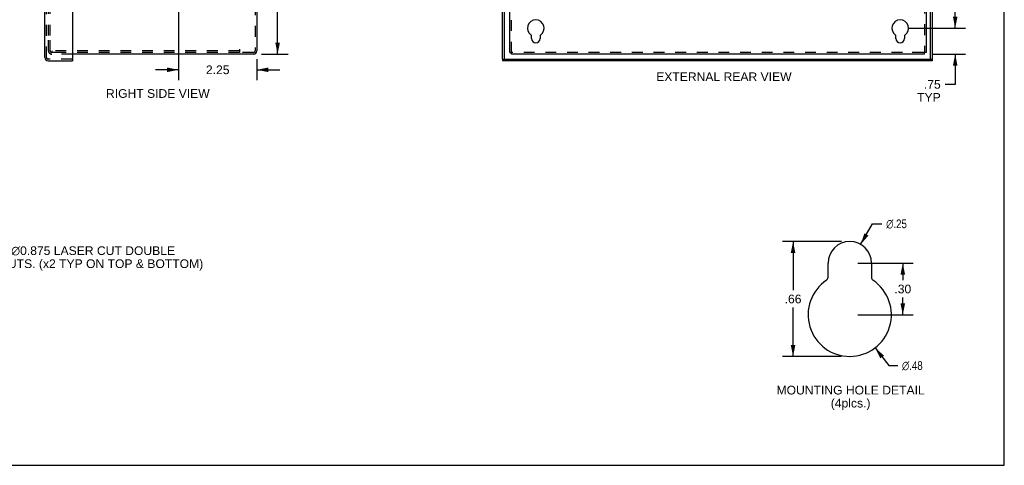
# Model space of a CAD drawing. Header units: inches. Extents: x 0 to 56.7, y 0 to 36.7.
# Tile 13 of 15: x 28.3 to 56.7, y 0 to 12.8. Entities that reach past the tile are written whole.
import ezdxf

# ---------------------------------------------------------------- set-up
doc = ezdxf.new("R2010")
doc.units = ezdxf.units.IN
doc.header["$LTSCALE"] = 3.116667
doc.header["$MEASUREMENT"] = 0
doc.linetypes.add('HIDDEN', pattern=[0.2, 0.1, -0.1])
doc.layers.get('0').update_dxf_attribs({"linetype": 'CONTINUOUS'})
for name, color, linetype in [('DEFAULT_2', 8, 'HIDDEN'), ('DIMENSIONS', 7, 'CONTINUOUS'), ('DOOR_ASSEMBLY', 7, 'CONTINUOUS')]:
    doc.layers.add(name, color=color, linetype=linetype)
doc.styles.get("Standard").update_dxf_attribs({"font": 'arial.ttf'})
doc.styles.add('TEXTSTYLE_1', font='gdt', dxfattribs={"width": 0.8})
doc.dimstyles.new('DIMSTYLE_1', dxfattribs={"dimtxt": 0.25, "dimasz": 0.333333, "dimexe": 0.09, "dimexo": 0.07, "dimgap": 0.0375, "dimtad": 0, "dimtih": 1, "dimtoh": 1, "dimzin": 4, "dimdsep": 46, "dimtxsty": 'Standard', "dimblk": '_FILLED', "dimblk1": '_FILLED', "dimblk2": '_FILLED', "dimcen": 0.09, "dimadec": 3, "dimazin": 1, "dimtfac": 1, "dimtdec": 3, "dimtofl": 0, "dimtmove": 0, "dimatfit": 3, "dimldrblk": '_FILLED', "dimfxl": 0, "dimtolj": 1, "dimtzin": 4, "dimarcsym": 0})
doc.dimstyles.new('DIMSTYLE_2', dxfattribs={"dimtxt": 0.25, "dimasz": 0.333333, "dimexe": 0.09, "dimexo": 0.07, "dimgap": 0.09, "dimtad": 0, "dimtih": 1, "dimtoh": 1, "dimlfac": 0.3, "dimzin": 4, "dimdsep": 46, "dimtxsty": 'Standard', "dimblk": '_FILLED', "dimblk1": '_FILLED', "dimblk2": '_FILLED', "dimcen": 0.09, "dimadec": 3, "dimazin": 1, "dimtfac": 1, "dimtdec": 3, "dimtofl": 0, "dimtmove": 0, "dimatfit": 1, "dimldrblk": '_FILLED', "dimfxl": 0, "dimtolj": 1, "dimtzin": 4, "dimarcsym": 0})
doc.dimstyles.new('DIMSTYLE_3', dxfattribs={"dimtxt": 0.25, "dimasz": 0.333333, "dimexe": 0.09, "dimexo": 0.07, "dimgap": 0.0375, "dimtad": 0, "dimtih": 1, "dimtoh": 1, "dimlfac": 0.3, "dimzin": 4, "dimdsep": 46, "dimtxsty": 'Standard', "dimblk": '_FILLED', "dimblk1": '_FILLED', "dimblk2": '_FILLED', "dimcen": 0.09, "dimadec": 3, "dimazin": 1, "dimtfac": 1, "dimtdec": 3, "dimtofl": 0, "dimtmove": 0, "dimatfit": 3, "dimldrblk": '_FILLED', "dimfxl": 0, "dimtolj": 1, "dimtzin": 4, "dimarcsym": 0})

# ---------------------------------------------------------------- blocks, each defined once
blk = doc.blocks.new('_FILLED')
at = {"color": 0, "linetype": 'ByBlock'}
blk.add_solid([(0, 0), (-1, 0.2), (-1, -0.2)], dxfattribs=at)
blk = doc.blocks.new('*D5')
at = {"layer": 'DIMENSIONS', "color": 2, "linetype": 'Continuous'}
for p, q in [((52.527, 6.365), (52.871, 6.96)), ((52.871, 6.96), (53.139, 6.96))]:
    blk.add_line(p, q, dxfattribs=at)
at = {"layer": 'DIMENSIONS', "color": 2, "linetype": 'Continuous', "xscale": 0.3333333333, "yscale": 0.3333333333, "zscale": 0.3333333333, "rotation": 239.9728827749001}
blk.add_blockref('_FILLED', (52.527, 6.365), dxfattribs=at)
at = {"layer": 'DIMENSIONS', "color": 2, "linetype": 'Continuous', "insert": (53.264, 7.085), "char_height": 0.25, "width": 0.81846, "attachment_point": 1, "line_spacing_factor": 0.9, "style": 'TEXTSTYLE_1'}
blk.add_mtext('{\\fgdt;n}\\fArial;.25', dxfattribs=at)
blk = doc.blocks.new('*D6')
at = {"layer": 'DIMENSIONS', "color": 2, "linetype": 'Continuous'}
for p, q in [((52.944, 3.387), (53.338, 2.874)), ((53.338, 2.874), (53.595, 2.874))]:
    blk.add_line(p, q, dxfattribs=at)
at = {"layer": 'DIMENSIONS', "color": 2, "linetype": 'Continuous', "xscale": 0.3333333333, "yscale": 0.3333333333, "zscale": 0.3333333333, "rotation": 127.4653944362}
blk.add_blockref('_FILLED', (52.944, 3.387), dxfattribs=at)
at = {"layer": 'DIMENSIONS', "color": 2, "linetype": 'Continuous', "insert": (53.72, 2.999), "char_height": 0.25, "width": 0.81846, "attachment_point": 1, "line_spacing_factor": 0.9, "style": 'TEXTSTYLE_1'}
blk.add_mtext('{\\fgdt;n}\\fArial;.48', dxfattribs=at)
blk = doc.blocks.new('*D7')
at = {"layer": 'DIMENSIONS', "color": 2, "linetype": 'Continuous'}
for p, q in [((51.981, 6.449), (50.281, 6.449)), ((50.581, 6.449), (50.581, 5.044)), ((50.581, 3.139), (50.581, 4.544)), ((51.981, 3.139), (50.281, 3.139))]:
    blk.add_line(p, q, dxfattribs=at)
at = {"layer": 'DIMENSIONS', "color": 2, "linetype": 'Continuous', "xscale": 0.3333333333, "yscale": 0.3333333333, "zscale": 0.3333333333}
for p, rotation in [((50.581, 6.449), 90), ((50.581, 3.139), 270)]:
    blk.add_blockref('_FILLED', p, dxfattribs=dict(at, rotation=rotation))
at = {"layer": 'DIMENSIONS', "color": 2, "linetype": 'Continuous', "insert": (50.581, 4.919), "char_height": 0.25, "width": 0.48513, "attachment_point": 2, "line_spacing_factor": 0.9}
blk.add_mtext('.66', dxfattribs=at)
blk = doc.blocks.new('*D9')
at = {"layer": 'DIMENSIONS', "color": 2, "linetype": 'Continuous'}
for p, q in [((53.902, 25.098), (55.552, 25.098)), ((55.252, 25.098), (55.252, 19.098)), ((55.252, 12.598), (55.252, 18.598)), ((53.902, 12.598), (55.552, 12.598))]:
    blk.add_line(p, q, dxfattribs=at)
at = {"layer": 'DIMENSIONS', "color": 2, "linetype": 'Continuous', "xscale": 0.3333333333, "yscale": 0.3333333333, "zscale": 0.3333333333}
for p, rotation in [((55.252, 25.098), 90), ((55.252, 12.598), 270)]:
    blk.add_blockref('_FILLED', p, dxfattribs=dict(at, rotation=rotation))
at = {"layer": 'DIMENSIONS', "color": 2, "linetype": 'Continuous', "insert": (55.252, 18.973), "char_height": 0.25, "width": 0.87361, "attachment_point": 2, "line_spacing_factor": 0.9}
blk.add_mtext('12.50', dxfattribs=at)
blk = doc.blocks.new('*D12')
at = {"layer": 'DIMENSIONS', "color": 2, "linetype": 'Continuous'}
for p, q in [((55.252, 12.598), (55.252, 13.265)), ((53.902, 12.598), (55.552, 12.598)), ((54.604, 11.848), (55.552, 11.848)), ((55.252, 11.848), (55.252, 10.979)), ((55.252, 10.979), (54.96, 10.979))]:
    blk.add_line(p, q, dxfattribs=at)
at = {"layer": 'DIMENSIONS', "color": 2, "linetype": 'Continuous', "xscale": 0.3333333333, "yscale": 0.3333333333, "zscale": 0.3333333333}
for p, rotation in [((55.252, 12.598), 270), ((55.252, 11.848), 90)]:
    blk.add_blockref('_FILLED', p, dxfattribs=dict(at, rotation=rotation))
at = {"layer": 'DIMENSIONS', "color": 2, "linetype": 'Continuous', "insert": (54.835, 11.104), "char_height": 0.25, "width": 0.67751, "attachment_point": 3, "line_spacing_factor": 0.9}
blk.add_mtext('.75\\PTYP', dxfattribs=at)
blk = doc.blocks.new('*D14')
at = {"layer": 'DIMENSIONS', "color": 2, "linetype": 'Continuous'}
for p, q in [((52.448, 5.824), (54.042, 5.824)), ((53.742, 5.824), (53.742, 5.332)), ((53.742, 4.339), (53.742, 4.832)), ((52.448, 4.339), (54.042, 4.339))]:
    blk.add_line(p, q, dxfattribs=at)
at = {"layer": 'DIMENSIONS', "color": 2, "linetype": 'Continuous', "xscale": 0.3333333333, "yscale": 0.3333333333, "zscale": 0.3333333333}
for p, rotation in [((53.742, 5.824), 90), ((53.742, 4.339), 270)]:
    blk.add_blockref('_FILLED', p, dxfattribs=dict(at, rotation=rotation))
at = {"layer": 'DIMENSIONS', "color": 2, "linetype": 'Continuous', "insert": (53.742, 5.207), "char_height": 0.25, "width": 0.48513, "attachment_point": 2, "line_spacing_factor": 0.9}
blk.add_mtext('.30', dxfattribs=at)
blk = doc.blocks.new('*D20')
at = {"layer": 'DIMENSIONS', "color": 2, "linetype": 'Continuous'}
for p, q in [((33.114, 18.848), (36.031, 18.848)), ((35.731, 18.848), (35.731, 15.598)), ((35.731, 11.848), (35.731, 15.098)), ((35.27, 11.848), (36.031, 11.848))]:
    blk.add_line(p, q, dxfattribs=at)
at = {"layer": 'DIMENSIONS', "color": 2, "linetype": 'Continuous', "xscale": 0.3333333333, "yscale": 0.3333333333, "zscale": 0.3333333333}
for p, rotation in [((35.731, 18.848), 90), ((35.731, 11.848), 270)]:
    blk.add_blockref('_FILLED', p, dxfattribs=dict(at, rotation=rotation))
at = {"layer": 'DIMENSIONS', "color": 2, "linetype": 'Continuous', "insert": (35.731, 15.473), "char_height": 0.25, "width": 0.67937, "attachment_point": 2, "line_spacing_factor": 0.9}
blk.add_mtext('7.00', dxfattribs=at)
blk = doc.blocks.new('*D21')
at = {"layer": 'DIMENSIONS', "color": 2, "linetype": 'Continuous'}
for p, q in [((32.881, 18.615), (32.881, 11.099)), ((35.131, 11.71), (35.131, 11.099)), ((32.881, 11.399), (32.214, 11.399)), ((35.131, 11.399), (35.798, 11.399))]:
    blk.add_line(p, q, dxfattribs=at)
at = {"layer": 'DIMENSIONS', "color": 2, "linetype": 'Continuous', "xscale": 0.3333333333, "yscale": 0.3333333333, "zscale": 0.3333333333}
blk.add_blockref('_FILLED', (32.881, 11.399), dxfattribs=at)
at = {"layer": 'DIMENSIONS', "color": 2, "linetype": 'Continuous', "xscale": 0.3333333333, "yscale": 0.3333333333, "zscale": 0.3333333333, "rotation": 180}
blk.add_blockref('_FILLED', (35.131, 11.399), dxfattribs=at)
at = {"layer": 'DIMENSIONS', "color": 2, "linetype": 'Continuous', "insert": (34.006, 11.524), "char_height": 0.25, "width": 0.67937, "attachment_point": 2, "line_spacing_factor": 0.9}
blk.add_mtext('2.25', dxfattribs=at)

msp = doc.modelspace()

# ---------------------------------------------------------------- linework, layer by layer
at = {"color": 7, "linetype": 'Continuous'}
for p, q in [((56.667, 0), (56.667, 36.667)), ((42.419, 11.896), (42.467, 11.896)), ((42.467, 11.848), (42.467, 11.896)), ((54.419, 11.896), (54.371, 11.896)), ((54.371, 11.848), (54.371, 11.896)), ((0, 0), (56.667, 0))]:
    msp.add_line(p, q, dxfattribs=at)
at = {"color": 3, "linetype": 'Continuous'}
for p, q in [((35.131, 25.754), (35.131, 11.943)), ((42.419, 11.896), (42.419, 25.8)), ((54.419, 25.8), (54.419, 11.896)), ((43.044, 12.301), (43.044, 12.383)), ((43.294, 12.383), (43.294, 12.301)), ((53.544, 12.301), (53.544, 12.383)), ((53.794, 12.383), (53.794, 12.301)), ((35.036, 11.848), (29.822, 11.848)), ((54.371, 11.848), (42.467, 11.848)), ((51.589, 5.418), (51.589, 5.824)), ((52.839, 5.824), (52.839, 5.418))]:
    msp.add_line(p, q, dxfattribs=at)
for centre, radius, start, end in [((43.169, 12.598), 0.24, 303.8964, 236.1036), ((53.669, 12.598), 0.24, 303.8964, 236.1036), ((43.024, 12.383), 0.02, 0, 56.1036), ((43.169, 12.301), 0.125, 180, 360), ((43.314, 12.383), 0.02, 123.8964, 180), ((53.524, 12.383), 0.02, 0, 56.1036), ((53.669, 12.301), 0.125, 180, 360), ((53.814, 12.383), 0.02, 123.8964, 180), ((35.036, 11.943), 0.0948, 270, 360), ((52.214, 5.824), 0.625, 0, 180), ((51.489, 5.418), 0.1, 303.8964, 360), ((52.939, 5.418), 0.1, 180, 236.1036), ((52.214, 4.339), 1.2, 123.8964, 56.1036)]:
    msp.add_arc(centre, radius, start, end, dxfattribs=at)
at = {"layer": 'DEFAULT_2', "color": 8, "linetype": 'HIDDEN'}
for p, q in [((35.083, 25.754), (35.083, 11.943)), ((42.467, 11.896), (42.467, 25.8)), ((54.371, 25.8), (54.371, 11.896)), ((29.131, 12.388), (29.131, 25.308)), ((29.179, 12.388), (29.179, 25.308)), ((29.131, 11.943), (29.131, 12.348)), ((29.179, 11.943), (29.179, 12.348)), ((34.631, 11.944), (29.23, 11.944)), ((29.23, 11.944), (29.23, 11.896)), ((34.631, 11.991), (34.631, 11.896)), ((29.247, 11.896), (29.226, 11.896)), ((29.822, 11.848), (29.226, 11.848)), ((29.462, 11.896), (29.247, 11.896)), ((34.631, 11.896), (29.462, 11.896)), ((35.036, 11.896), (34.631, 11.896)), ((53.731, 11.896), (42.467, 11.896)), ((54.324, 11.896), (53.731, 11.896)), ((54.371, 11.896), (54.324, 11.896))]:
    msp.add_line(p, q, dxfattribs=at)
for centre, radius, start, end in [((29.226, 11.943), 0.0948, 180, 270), ((29.226, 11.943), 0.0468, 180, 270), ((35.036, 11.943), 0.0468, 270, 360)]:
    msp.add_arc(centre, radius, start, end, dxfattribs=at)
at = {"layer": 'DOOR_ASSEMBLY', "color": 3, "linetype": 'Continuous'}
for p, q in [((29.024, 11.756), (29.024, 25.941)), ((29.822, 25.973), (29.822, 11.724)), ((42.214, 11.709), (42.214, 25.988)), ((54.589, 13.348), (54.589, 11.709)), ((29.119, 11.661), (29.822, 11.661)), ((54.589, 11.661), (42.214, 11.661))]:
    msp.add_line(p, q, dxfattribs=at)
at = {"layer": 'DOOR_ASSEMBLY', "color": 8, "linetype": 'HIDDEN'}
for p, q in [((29.072, 11.756), (29.072, 25.941)), ((29.807, 11.709), (29.119, 11.709))]:
    msp.add_line(p, q, dxfattribs=at)
at = {"layer": 'DOOR_ASSEMBLY', "color": 7, "linetype": 'Continuous'}
for p, q in [((42.262, 25.988), (42.262, 11.709)), ((54.541, 11.709), (54.541, 13.348)), ((29.807, 11.709), (29.822, 11.709)), ((29.822, 11.709), (29.822, 11.661)), ((42.214, 11.709), (54.589, 11.709)), ((42.214, 11.709), (42.214, 11.661)), ((54.589, 11.709), (54.589, 11.661))]:
    msp.add_line(p, q, dxfattribs=at)
at = {"layer": 'DOOR_ASSEMBLY', "color": 3, "linetype": 'Continuous'}
for centre, radius, start, end in [((29.119, 11.756), 0.0948, 180, 270), ((29.807, 11.724), 0.015, 270, 360)]:
    msp.add_arc(centre, radius, start, end, dxfattribs=at)
at = {"layer": 'DOOR_ASSEMBLY', "color": 8, "linetype": 'HIDDEN'}
msp.add_arc((29.119, 11.756), 0.0468, 180, 270, dxfattribs=at)

# ---------------------------------------------------------------- texts
at = {"layer": 'DIMENSIONS', "color": 2, "linetype": 'Continuous', "char_height": 0.25, "line_spacing_factor": 0.9}
for s, insert, width, attachment_point in [('EXTERNAL REAR VIEW', (48.588, 11.324), 3.89219, 2), ('RIGHT SIDE VIEW', (32.281, 10.841), 2.98141, 2), (' \\fgdt;{\\fgdt;n}\\fArial;1.125 {\\ftxt.shx;\\W0.166667;\\H0.250000; }& \\fgdt;{\\fgdt;n}\\fArial;0.875 LASER CUT DOUBLE\\P KNOCKOUTS. (x2 TYP ON TOP & BOTTOM)', (26.352, 6.311), 7.22305, 1), ('MOUNTING HOLE DETAIL\\P(4plcs.)', (52.239, 2.292), 4.26115, 2)]:
    msp.add_mtext(s, dxfattribs=dict(at, insert=insert, width=width, attachment_point=attachment_point))

# ---------------------------------------------------------------- dimensions: what is measured, and where the dimension line sits
at = {"layer": 'DIMENSIONS', "color": 2, "linetype": 'Continuous'}
for base, p1, p2, angle, dimstyle, picture, middle in [((55.252, 12.598), (53.832, 25.098), (53.832, 12.598), 270, 'DIMSTYLE_1', '*D9', (55.262, 18.847)), ((35.731, 18.848), (35.2, 11.848), (33.044, 18.848), 90, 'DIMSTYLE_1', '*D20', (35.732, 15.347)), ((32.881, 11.399), (35.131, 11.78), (32.881, 18.685), 180, 'DIMSTYLE_1', '*D21', (34.004, 11.398)), ((50.581, 3.139), (52.051, 6.449), (52.051, 3.139), 270, 'DIMSTYLE_3', '*D7', (50.588, 4.793)), ((53.742, 4.339), (52.378, 5.824), (52.378, 4.339), 270, 'DIMSTYLE_3', '*D14', (53.749, 5.08))]:
    dim = msp.add_linear_dim(base=base, p1=p1, p2=p2, angle=angle, dimstyle=dimstyle, dxfattribs=at)
    dim.commit()
    dim.dimension.update_dxf_attribs({"geometry": picture, "text_midpoint": middle, "dimtype": 160})
dim = msp.add_linear_dim(base=(55.252, 12.598), p1=(54.534, 11.848), p2=(53.832, 12.598), angle=90, text='<>\\PTYP', dimstyle='DIMSTYLE_1', dxfattribs=at)
dim.commit()
dim.dimension.update_dxf_attribs({"geometry": '*D12', "text_midpoint": (54.496, 10.791), "dimtype": 160})
for p1, p2, picture, middle in [((52.527, 6.365), (51.902, 5.283), '*D5', (53.673, 6.96)), ((52.944, 3.387), (51.484, 5.292), '*D6', (54.129, 2.874))]:
    dim = msp.add_diameter_dim_2p(p1=p1, p2=p2, text='%%c<>', dimstyle='DIMSTYLE_2', override={"dimpost": '<>'}, dxfattribs=at)
    dim.commit()
    dim.dimension.update_dxf_attribs({"geometry": picture, "text_midpoint": middle, "dimtype": 163})

doc.saveas('drawing.dxf')
